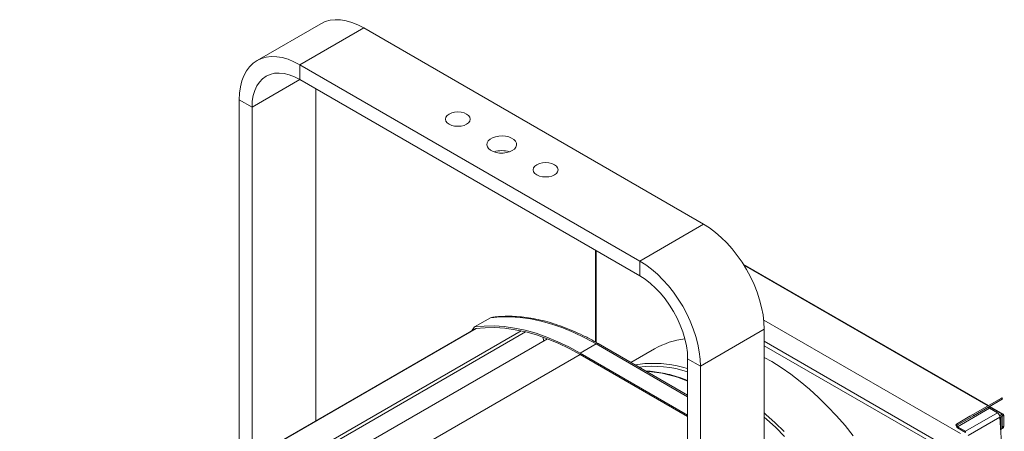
# Model space of a CAD drawing. Header units: millimetres. Extents: x -75 to 846, y -541 to 535.
# Tile 4 of 6: x 410 to 846, y -195 to -13. Entities that reach past the tile are written whole.
import ezdxf

# ---------------------------------------------------------------- set-up
doc = ezdxf.new("R2010")
doc.units = ezdxf.units.MM

msp = doc.modelspace()

# ---------------------------------------------------------------- linework, layer by layer
at = {"color": 7, "linetype": 'Continuous', "lineweight": 15}
for p, q in [((543.51, -14.55), (515.22, -30.88)), ((562.51, -16.43), (534.22, -32.76)), ((562.51, -16.43), (713.12, -103.38)), ((534.22, -32.76), (684.84, -119.71)), ((534.22, -32.76), (534.22, -39.29)), ((534.22, -39.29), (684.84, -126.24)), ((541.29, -190.55), (541.29, -43.37)), ((513.01, -51.54), (507.35, -48.28)), ((507.35, -210.14), (507.35, -48.28)), ((513.01, -206.88), (513.01, -51.54)), ((713.12, -103.38), (684.84, -119.71)), ((665.14, -114.87), (665.14, -155.55)), ((684.84, -126.24), (684.84, -119.71)), ((839.3, -183.74), (730.66, -121.03)), ((618.72, -144.84), (611.65, -148.92)), ((619.2, -144.68), (618.72, -144.84)), ((826.91, -196.14), (739.77, -145.84)), ((612.2, -149.61), (410.07, -266.3)), ((610.32, -150.7), (611.65, -148.92)), ((611.97, -149.75), (612.06, -149.63)), ((739.99, -149.92), (711.71, -166.25)), ((739.99, -149.92), (739.99, -319.35)), ((643.89, -154.14), (440.78, -271.39)), ((641.87, -153.4), (642.26, -155.08)), ((665.45, -156.38), (658.38, -160.47)), ((706.05, -179.14), (666.45, -156.29)), ((658.38, -160.47), (706.05, -187.98)), ((658.38, -161.12), (706.05, -188.64)), ((691.35, -158.61), (680.92, -164.64)), ((711.71, -166.25), (706.05, -162.98)), ((706.05, -162.98), (706.05, -397.62)), ((711.71, -166.25), (711.71, -400.89)), ((845.09, -180.4), (832.36, -187.75)), ((845.39, -180.92), (832.66, -188.27)), ((839.59, -184.27), (845.59, -180.8)), ((845.09, -180.4), (845.29, -180.28)), ((845.39, -180.92), (845.09, -180.4)), ((845.29, -180.28), (845.59, -180.8)), ((845.59, -180.8), (845.39, -180.92)), ((839.59, -184.27), (825.45, -192.43)), ((839.79, -184.94), (825.65, -193.1)), ((843.31, -186.97), (829.17, -195.13)), ((843.31, -186.97), (839.79, -184.94)), ((845.88, -187.54), (839.9, -184.09)), ((844.3, -188.21), (845.38, -187.59)), ((845.38, -188.41), (845.38, -187.59)), ((825.15, -191.91), (831.15, -188.45)), ((825.15, -191.91), (825.45, -192.43)), ((825.45, -192.43), (831.45, -188.96)), ((844.44, -188.82), (830.3, -196.99)), ((831.15, -188.45), (832.36, -187.75)), ((831.45, -188.96), (831.15, -188.45)), ((832.66, -188.27), (831.45, -188.96)), ((832.36, -187.75), (832.66, -188.27)), ((846.36, -218.17), (844.44, -188.82)), ((844.45, -188.95), (845.38, -188.41)), ((844.81, -194.52), (844.81, -188.74)), ((846.09, -188), (845.38, -188.41)), ((845.38, -188.41), (845.38, -193.31)), ((846.09, -188), (846.09, -192.9)), ((825.65, -193.1), (825.65, -193.59)), ((829.17, -195.13), (825.65, -193.1)), ((829.17, -195.62), (825.65, -193.59)), ((829.17, -195.62), (829.17, -195.13)), ((844.97, -194.22), (845.67, -193.82)), ((845.38, -193.31), (846.09, -192.9))]:
    msp.add_line(p, q, dxfattribs=at)
at = {"color": 8, "linetype": 'Continuous', "lineweight": 15}
for p, q in [((534.23, -39.29), (513.01, -51.54)), ((665.49, -115.07), (665.49, -155.74)), ((839, -183.91), (730.99, -121.56)), ((410.2, -266.29), (612.34, -149.59)), ((632.28, -150.63), (429.34, -267.79)), ((634.21, -151.08), (431.24, -268.26)), ((706.05, -179.82), (665.45, -156.38)), ((739.99, -155.24), (819.85, -201.35)), ((658.38, -161.12), (455.16, -278.44)), ((739.99, -157.2), (819, -202.82)), ((845.38, -187.59), (839.61, -184.26))]:
    msp.add_line(p, q, dxfattribs=at)
at = {"color": 7, "linetype": 'Continuous', "lineweight": 15, "flags": 128}
for points in [[(543.51, -14.55), (545.46, -13.63), (547.58, -13.04), (549.84, -12.78), (552.22, -12.86), (554.71, -13.27), (557.26, -14), (559.87, -15.06), (562.51, -16.43)], [(507.35, -48.28), (507.48, -45.31), (507.87, -42.52), (508.51, -39.94), (509.4, -37.58), (510.52, -35.48), (511.88, -33.65), (513.45, -32.11), (515.22, -30.88), (517.18, -29.96), (519.29, -29.37), (521.56, -29.11), (523.94, -29.19), (526.42, -29.59), (528.98, -30.33), (531.59, -31.39), (534.22, -32.76)], [(513.01, -51.54), (513.14, -48.88), (513.54, -46.4), (514.2, -44.14), (515.11, -42.13), (516.26, -40.39), (517.64, -38.94), (519.22, -37.81), (521, -37), (522.94, -36.53), (525.02, -36.41), (527.22, -36.62), (529.5, -37.18), (531.85, -38.08), (534.22, -39.29)], [(608.11, -59.09), (608.99, -58.43), (609.54, -57.67), (609.73, -56.84), (609.54, -56.02), (608.99, -55.26), (608.11, -54.6), (606.98, -54.09), (605.65, -53.78), (604.23, -53.67), (602.8, -53.78), (601.48, -54.09), (600.34, -54.6), (599.46, -55.26), (598.91, -56.02), (598.73, -56.84), (598.91, -57.67), (599.46, -58.43), (600.34, -59.09), (601.48, -59.59), (602.8, -59.91), (604.23, -60.02), (605.65, -59.91), (606.98, -59.59), (608.11, -59.09)], [(628.34, -70.76), (629.29, -70.07), (629.94, -69.27), (630.25, -68.4), (630.2, -67.52), (629.8, -66.66), (629.08, -65.88), (628.06, -65.22), (626.8, -64.72), (625.38, -64.39), (623.86, -64.26), (622.34, -64.34), (620.88, -64.62), (619.58, -65.08), (618.49, -65.71), (617.69, -66.46), (617.21, -67.3), (617.07, -68.18), (617.3, -69.06), (617.86, -69.88), (618.74, -70.6), (619.89, -71.19), (621.23, -71.61), (622.71, -71.84), (624.25, -71.87), (625.75, -71.69), (627.14, -71.31), (628.34, -70.76)], [(647.01, -81.54), (647.88, -80.88), (648.43, -80.12), (648.62, -79.3), (648.43, -78.47), (647.88, -77.71), (647.01, -77.05), (645.87, -76.55), (644.54, -76.23), (643.12, -76.12), (641.69, -76.23), (640.37, -76.55), (639.23, -77.05), (638.35, -77.71), (637.8, -78.47), (637.62, -79.3), (637.8, -80.12), (638.35, -80.88), (639.23, -81.54), (640.37, -82.05), (641.69, -82.36), (643.12, -82.47), (644.54, -82.36), (645.87, -82.05), (647.01, -81.54)], [(713.12, -103.38), (715.75, -105.05), (718.36, -107), (720.92, -109.22), (723.4, -111.68), (725.79, -114.36), (728.05, -117.23), (730.17, -120.26), (732.12, -123.44), (733.89, -126.71), (735.46, -130.07), (736.82, -133.46), (737.94, -136.87), (738.83, -140.24), (739.47, -143.57), (739.86, -146.8), (739.99, -149.92)], [(684.84, -119.71), (687.47, -121.38), (690.08, -123.33), (692.64, -125.55), (695.12, -128.01), (697.5, -130.68), (699.76, -133.55), (701.88, -136.59), (703.84, -139.76), (705.61, -143.04), (707.18, -146.4), (708.53, -149.79), (709.66, -153.19), (710.55, -156.57), (711.19, -159.9), (711.58, -163.13), (711.71, -166.25)], [(684.84, -126.24), (687.21, -127.77), (689.56, -129.58), (691.84, -131.66), (694.04, -133.98), (696.12, -136.51), (698.06, -139.22), (699.84, -142.07), (701.42, -145.04), (702.8, -148.07), (703.95, -151.14), (704.86, -154.2), (705.52, -157.22), (705.92, -160.16), (706.05, -162.98)], [(665.45, -156.38), (660.53, -153.7), (655.62, -151.34), (650.75, -149.32), (645.92, -147.63), (641.15, -146.29), (636.45, -145.29), (631.85, -144.65), (627.35, -144.36), (622.97, -144.42), (618.72, -144.84)], [(611.65, -148.92), (615.9, -148.5), (620.28, -148.44), (624.78, -148.73), (629.38, -149.37), (634.08, -150.37), (638.85, -151.71), (643.68, -153.4), (648.55, -155.43), (653.46, -157.78), (658.38, -160.47)], [(612.06, -149.63), (616.27, -149.23), (620.62, -149.17), (625.08, -149.47), (629.64, -150.11), (634.3, -151.1), (639.02, -152.44), (643.81, -154.11), (648.64, -156.12), (653.51, -158.46), (658.38, -161.12)], [(682.84, -165.74), (683.94, -165.54), (687.09, -165.14)], [(739.99, -162.39), (743.3, -164.27), (747.53, -166.92), (751.73, -169.85), (755.9, -173.04), (760.03, -176.49), (764.09, -180.18), (768.08, -184.1), (771.98, -188.23), (775.77, -192.57), (779.45, -197.09)], [(839.79, -184.94), (839.71, -184.88), (839.64, -184.79), (839.57, -184.69), (839.53, -184.59), (839.51, -184.48), (839.52, -184.39), (839.54, -184.31), (839.59, -184.27)], [(825.65, -193.59), (825.45, -193.44), (825.26, -193.23), (825.1, -192.98), (825, -192.71), (824.95, -192.45), (824.96, -192.22), (825.03, -192.03), (825.15, -191.91)], [(825.65, -193.1), (825.57, -193.04), (825.49, -192.96), (825.43, -192.86), (825.39, -192.75), (825.37, -192.65), (825.37, -192.55), (825.4, -192.48), (825.45, -192.43)]]:
    msp.add_lwpolyline(points, dxfattribs=at)
at = {"color": 8, "linetype": 'Continuous', "lineweight": 15, "flags": 128}
for points in [[(739.99, -187.01), (740.72, -187.64), (744.78, -191.33), (748.77, -195.24)], [(739.99, -188.83), (741.03, -189.75), (745.07, -193.51), (749.03, -197.49)]]:
    msp.add_lwpolyline(points, dxfattribs=at)
at = {"color": 7, "linetype": 'Continuous', "lineweight": 15}
for centre, radius, start, end in [((623.67, -81.41), 10.63, 71.3565, 108.6435), ((709.1, -189.74), 35.83, 96.8137, 119.6887), ((841.97, -189.06), 2.48, 5.3753, 57.2149), ((845.66, -187.93), 0.437, 350.7854, 129.2031), ((844.2, -188.62), 0.621, 294.8419, 349.115), ((844.45, -193.43), 0.933, 292.5323, 7.3208), ((845.16, -193.03), 0.937, 303.2384, 8.0733)]:
    msp.add_arc(centre, radius, start, end, dxfattribs=at)
at = {"color": 8, "linetype": 'Continuous', "lineweight": 15}
for centre, radius, start, end in [((666.04, -157.2), 1.01, 65.6924, 125.6177), ((690.76, -215.79), 50.78, 72.4774, 94.145), ((690.52, -216.16), 49.85, 71.8526, 96.9862), ((683.16, -228.42), 60.09, 67.6079, 85.7493)]:
    msp.add_arc(centre, radius, start, end, dxfattribs=at)
at = {"color": 7, "linetype": 'Continuous', "lineweight": 15}
for points, knots in [([(666.45, -156.29), (665.67, -155.84), (663.39, -154.54), (659.62, -152.6), (655.15, -150.55), (650.7, -148.78), (646.3, -147.28), (641.93, -146.07), (637.63, -145.15), (633.39, -144.52), (629.23, -144.18), (625.17, -144.14), (621.83, -144.33), (619.87, -144.59), (619.2, -144.68)], [0, 0, 0, 0, 0.047783, 0.138478, 0.229192, 0.319901, 0.410592, 0.501247, 0.591844, 0.682357, 0.772756, 0.863011, 0.953096, 1, 1, 1, 1]), ([(706.05, -172.64), (705.69, -172.5), (704.01, -171.8), (701.02, -170.83), (697.1, -169.74), (693.25, -168.98), (690.04, -168.53), (688.14, -168.45), (687.48, -168.42)], [0, 0, 0, 0, 0.055414, 0.263492, 0.471517, 0.679451, 0.887248, 1, 1, 1, 1])]:
    msp.add_open_spline(points, degree=3, knots=knots, dxfattribs=at)

doc.saveas('drawing.dxf')
